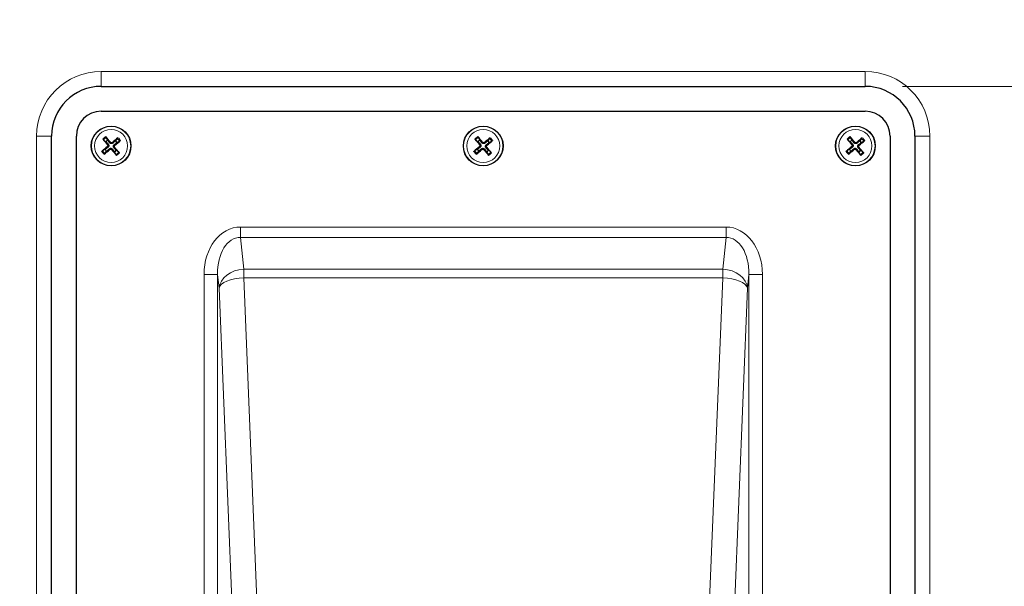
# Model space of a CAD drawing. Header units: millimetres. Extents: x 90 to 4365, y 90 to 3088.
# Tile 18 of 40: x 647 to 845, y 2076 to 2190. Entities that reach past the tile are written whole.
import ezdxf

# ---------------------------------------------------------------- set-up
doc = ezdxf.new("R2010")
doc.units = ezdxf.units.MM
doc.header["$LTSCALE"] = 15
doc.layers.add('Quota (ISO)', color=7, linetype='Continuous', lineweight=15, true_color=0x008000)
doc.layers.add('Visibile sottile (ISO)', color=9, linetype='Continuous', lineweight=18, true_color=0x808080)
doc.layers.add('Visibile (ISO)', color=7, linetype='Continuous', lineweight=25)
doc.styles.add('Testo nota (ISO)', font='tahoma.ttf')
doc.dimstyles.new('Default (ISO)', dxfattribs={"dimscale": 15, "dimtxt": 2, "dimasz": 1.5, "dimexe": 2, "dimexo": 0.5, "dimgap": 0.5, "dimtad": 1, "dimtoh": 1, "dimrnd": 1e-08, "dimtxsty": 'Testo nota (ISO)', "dimblk": 'Filled-1', "dimcen": 0.09, "dimdle": 10, "dimclrd": 256, "dimclre": 256, "dimclrt": 256, "dimazin": 2, "dimtfac": 0.75, "dimtmove": 0, "dimatfit": 3, "dimfxl": 0, "dimtolj": 1, "dimtzin": 0, "dimlwd": -1, "dimlwe": -1, "dimarcsym": 0})

# ---------------------------------------------------------------- blocks, each defined once
blk = doc.blocks.new('Filled-1')
at = {"color": 0}
for p, q in [((0, 0), (-1, 0.3333)), ((-1, 0.3333), (-1, -0.3333)), ((-1, 0), (0, 0)), ((-1, -0.3333), (0, 0))]:
    blk.add_line(p, q, dxfattribs=at)
at = {"color": 0, "flags": 128}
blk.add_lwpolyline([(-1, -0.3333), (0, 0), (-1, 0.3333), (-1, -0.3333)], dxfattribs=at)
at = {"color": 0}
blk.add_solid([(-1, -0.3333), (0, 0), (-1, 0.3333), (-1, -0.3333)], dxfattribs=at)
blk = doc.blocks.new('*D15')
at = {"layer": 'Defpoints', "color": 0, "transparency": 16777216}
for p in [(2970.22, 2695.52), (3223.24, 2391.64), (271.97, 2219.75), (2970.22, 1743.97)]:
    blk.add_point(p, dxfattribs=at)
at = {"layer": 'Quota (ISO)', "transparency": 16777216}
for p, q in [((2977.6, 2696.82), (3212.87, 2738.31)), ((2977.6, 1742.67), (3212.87, 1701.19))]:
    blk.add_line(p, q, dxfattribs=at)
blk.add_arc((271.97, 2219.75), 2956.27, 350.43608, 9.56392, dxfattribs=at)
at = {"layer": 'Quota (ISO)', "transparency": 16777216, "xscale": 22.5, "yscale": 22.5, "zscale": 22.5}
for p, rotation in [((3183.32, 2733.1), 99.78196200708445), ((3183.32, 1706.4), 260.2180379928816)]:
    blk.add_blockref('Filled-1', p, dxfattribs=dict(at, rotation=rotation))
at = {"layer": 'Quota (ISO)', "transparency": 16777216, "insert": (3204.91, 2173.84), "char_height": 30, "attachment_point": 4, "rotation": 89.6915, "style": 'Testo nota (ISO)'}
blk.add_mtext('\\A1;20°', dxfattribs=at)
blk = doc.blocks.new('*D24')
at = {"layer": 'Defpoints', "color": 0, "transparency": 16777216}
for p in [(817.46, 2176.75), (1014.61, 2176.75), (817.46, 1962.75)]:
    blk.add_point(p, dxfattribs=at)
at = {"layer": 'Quota (ISO)', "transparency": 16777216}
for p, q in [((824.96, 2176.75), (1044.61, 2176.75)), ((1014.61, 2154.25), (1014.61, 2109.42)), ((1014.61, 1985.25), (1014.61, 2030.07)), ((824.96, 1962.75), (1044.61, 1962.75))]:
    blk.add_line(p, q, dxfattribs=at)
at = {"layer": 'Quota (ISO)', "transparency": 16777216, "xscale": 22.5, "yscale": 22.5, "zscale": 22.5}
for p, rotation in [((1014.61, 2176.75), 90), ((1014.61, 1962.75), 270)]:
    blk.add_blockref('Filled-1', p, dxfattribs=dict(at, rotation=rotation))
at = {"layer": 'Quota (ISO)', "transparency": 16777216, "insert": (1014.61, 2037.57), "char_height": 30, "attachment_point": 4, "rotation": 90, "style": 'Testo nota (ISO)'}
blk.add_mtext('\\A1;214', dxfattribs=at)
blk = doc.blocks.new('*D25')
at = {"layer": 'Defpoints', "color": 0, "transparency": 16777216}
for p in [(262.6, 2695.59), (1014.61, 2695.59), (817.46, 2176.75)]:
    blk.add_point(p, dxfattribs=at)
at = {"layer": 'Quota (ISO)', "transparency": 16777216}
for p, q in [((270.1, 2695.59), (1044.61, 2695.59)), ((1014.61, 2673.09), (1014.61, 2473.37)), ((1014.61, 2199.25), (1014.61, 2379.58)), ((824.96, 2176.75), (1044.61, 2176.75))]:
    blk.add_line(p, q, dxfattribs=at)
at = {"layer": 'Quota (ISO)', "transparency": 16777216, "xscale": 22.5, "yscale": 22.5, "zscale": 22.5}
for p, rotation in [((1014.61, 2695.59), 90), ((1014.61, 2176.75), 270)]:
    blk.add_blockref('Filled-1', p, dxfattribs=dict(at, rotation=rotation))
at = {"layer": 'Quota (ISO)', "transparency": 16777216, "insert": (1014.61, 2387.08), "char_height": 30, "attachment_point": 4, "rotation": 90, "style": 'Testo nota (ISO)'}
blk.add_mtext('\\A1; 500', dxfattribs=at)

msp = doc.modelspace()

# ---------------------------------------------------------------- linework, layer by layer
at = {"layer": 'Visibile (ISO)'}
for p, q in [((663.46, 2176.748), (817.46, 2176.748)), ((663.46, 2171.748), (817.46, 2171.748)), ((653.46, 1972.748), (653.46, 2166.748)), ((658.46, 1972.748), (658.46, 2166.748)), ((663.93, 2165.992), (664.403, 2165.612)), ((664.79, 2165.938), (664.497, 2166.469)), ((666.704, 2166.278), (666.325, 2165.805)), ((666.65, 2165.418), (667.181, 2165.711)), ((738.93, 2165.992), (739.403, 2165.612)), ((739.79, 2165.938), (739.497, 2166.469)), ((741.704, 2166.278), (741.325, 2165.805)), ((741.65, 2165.418), (742.181, 2165.711)), ((813.93, 2165.992), (814.403, 2165.612)), ((814.79, 2165.938), (814.497, 2166.469)), ((816.704, 2166.278), (816.325, 2165.805)), ((816.65, 2165.418), (817.181, 2165.711)), ((822.46, 2166.748), (822.46, 1972.748)), ((827.46, 2166.748), (827.46, 1972.748)), ((664.271, 2164.078), (663.74, 2163.785)), ((664.217, 2163.218), (664.596, 2163.691)), ((666.131, 2163.558), (666.423, 2163.027)), ((666.991, 2163.504), (666.517, 2163.884)), ((739.271, 2164.078), (738.74, 2163.785)), ((739.217, 2163.218), (739.596, 2163.691)), ((741.131, 2163.558), (741.423, 2163.027)), ((741.991, 2163.504), (741.517, 2163.884)), ((814.271, 2164.078), (813.74, 2163.785)), ((814.217, 2163.218), (814.596, 2163.691)), ((816.131, 2163.558), (816.423, 2163.027)), ((816.991, 2163.504), (816.517, 2163.884))]:
    msp.add_line(p, q, dxfattribs=at)
for centre in [(665.46, 2164.748), (740.46, 2164.748), (815.46, 2164.748)]:
    msp.add_circle(centre, 4, dxfattribs=at)
for centre, radius, start, end in [((663.46, 2166.748), 10, 90, 180), ((817.46, 2166.748), 10, 0, 90), ((663.46, 2166.748), 5, 90, 180), ((817.46, 2166.748), 5, 0, 90), ((665.46, 2164.748), 1.365, 119.39455, 140.73558), ((665.46, 2164.748), 1.365, 29.39455, 50.73558), ((740.46, 2164.748), 1.365, 119.39455, 140.73558), ((740.46, 2164.748), 1.365, 29.39455, 50.73558), ((815.46, 2164.748), 1.365, 119.39455, 140.73558), ((815.46, 2164.748), 1.365, 29.39455, 50.73558), ((665.46, 2164.748), 1.365, 209.39455, 230.73558), ((665.46, 2164.748), 1.365, 299.39455, 320.73558), ((740.46, 2164.748), 1.365, 209.39455, 230.73558), ((740.46, 2164.748), 1.365, 299.39455, 320.73558), ((815.46, 2164.748), 1.365, 209.39455, 230.73558), ((815.46, 2164.748), 1.365, 299.39455, 320.73558)]:
    msp.add_arc(centre, radius, start, end, dxfattribs=at)
for centre, major_axis, start_param, end_param in [((665.606, 2164.875), (4.276, -4.891), 4.3752382, 4.6085636), ((665.31, 2164.626), (-4.086, 5.052), 4.8162143, 5.0495397), ((665.588, 2164.602), (-4.891, -4.276), 4.3752382, 4.6085636), ((665.339, 2164.899), (5.052, 4.086), 4.8162143, 5.0495397), ((740.606, 2164.875), (4.276, -4.891), 4.3752382, 4.6085636), ((740.31, 2164.626), (-4.086, 5.052), 4.8162143, 5.0495397), ((740.588, 2164.602), (-4.891, -4.276), 4.3752382, 4.6085636), ((740.339, 2164.899), (5.052, 4.086), 4.8162143, 5.0495397), ((815.606, 2164.875), (4.276, -4.891), 4.3752382, 4.6085636), ((815.31, 2164.626), (-4.086, 5.052), 4.8162143, 5.0495397), ((815.588, 2164.602), (-4.891, -4.276), 4.3752382, 4.6085636), ((815.339, 2164.899), (5.052, 4.086), 4.8162143, 5.0495397), ((665.582, 2164.597), (-5.052, -4.086), 4.8162143, 5.0495397), ((665.333, 2164.894), (4.891, 4.276), 4.3752382, 4.6085636), ((665.611, 2164.87), (4.086, -5.052), 4.8162143, 5.0495397), ((665.315, 2164.62), (-4.276, 4.891), 4.3752382, 4.6085636), ((740.582, 2164.597), (-5.052, -4.086), 4.8162143, 5.0495397), ((740.333, 2164.894), (4.891, 4.276), 4.3752382, 4.6085636), ((740.611, 2164.87), (4.086, -5.052), 4.8162143, 5.0495397), ((740.315, 2164.62), (-4.276, 4.891), 4.3752382, 4.6085636), ((815.582, 2164.597), (-5.052, -4.086), 4.8162143, 5.0495397), ((815.333, 2164.894), (4.891, 4.276), 4.3752382, 4.6085636), ((815.611, 2164.87), (4.086, -5.052), 4.8162143, 5.0495397), ((815.315, 2164.62), (-4.276, 4.891), 4.3752382, 4.6085636)]:
    msp.add_ellipse(centre, major_axis=major_axis, ratio=0.0871557, start_param=start_param, end_param=end_param, dxfattribs=at)
for points, knots in [([(663.93, 2165.992), (663.924, 2165.997), (663.915, 2166.004), (663.897, 2166.022), (663.882, 2166.037), (663.856, 2166.065), (663.839, 2166.083), (663.814, 2166.112), (663.8, 2166.128), (663.789, 2166.142)], [0.056834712, 0.056834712, 0.056834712, 0.056834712, 0.061827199, 0.061827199, 0.067997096, 0.067997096, 0.074241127, 0.074241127, 0.079631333, 0.079631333, 0.079631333, 0.079631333]), ([(664.374, 2166.633), (664.385, 2166.62), (664.399, 2166.604), (664.423, 2166.574), (664.438, 2166.554), (664.461, 2166.524), (664.473, 2166.507), (664.488, 2166.485), (664.494, 2166.476), (664.497, 2166.469)], [0.019494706, 0.019494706, 0.019494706, 0.019494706, 0.024884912, 0.024884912, 0.031128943, 0.031128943, 0.037298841, 0.037298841, 0.042291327, 0.042291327, 0.042291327, 0.042291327]), ([(664.739, 2165.012), (664.762, 2164.985), (664.781, 2164.953), (664.804, 2164.882), (664.808, 2164.845), (664.804, 2164.775), (664.794, 2164.738), (664.762, 2164.672), (664.739, 2164.642), (664.71, 2164.616), (664.707, 2164.614), (664.704, 2164.612)], [0, 0, 0, 0, 0.010484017, 0.010484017, 0.020968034, 0.020968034, 0.031445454, 0.031445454, 0.041922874, 0.041922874, 0.042989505, 0.042989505, 0.042989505, 0.042989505]), ([(664.87, 2165.126), (664.904, 2165.09), (664.932, 2165.048), (664.966, 2164.974), (664.978, 2164.939), (664.992, 2164.864), (664.993, 2164.825), (664.987, 2164.752), (664.979, 2164.714), (664.952, 2164.643), (664.935, 2164.61), (664.889, 2164.543), (664.853, 2164.506), (664.813, 2164.477)], [0.19663868, 0.19663868, 0.19663868, 0.19663868, 0.212003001, 0.212003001, 0.222939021, 0.222939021, 0.23387504, 0.23387504, 0.24481106, 0.24481106, 0.255747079, 0.255747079, 0.2711114, 0.2711114, 0.2711114, 0.2711114]), ([(665.838, 2165.339), (665.803, 2165.305), (665.76, 2165.276), (665.687, 2165.242), (665.651, 2165.23), (665.576, 2165.217), (665.537, 2165.215), (665.465, 2165.221), (665.426, 2165.23), (665.355, 2165.256), (665.322, 2165.274), (665.256, 2165.32), (665.219, 2165.355), (665.189, 2165.395)], [0.19663868, 0.19663868, 0.19663868, 0.19663868, 0.212003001, 0.212003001, 0.222939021, 0.222939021, 0.23387504, 0.23387504, 0.24481106, 0.24481106, 0.255747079, 0.255747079, 0.2711114, 0.2711114, 0.2711114, 0.2711114]), ([(665.724, 2165.469), (665.698, 2165.447), (665.665, 2165.428), (665.595, 2165.404), (665.557, 2165.4), (665.487, 2165.405), (665.451, 2165.414), (665.384, 2165.447), (665.354, 2165.47), (665.329, 2165.498), (665.327, 2165.501), (665.324, 2165.504)], [0, 0, 0, 0, 0.010484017, 0.010484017, 0.020968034, 0.020968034, 0.031445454, 0.031445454, 0.041922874, 0.041922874, 0.042989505, 0.042989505, 0.042989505, 0.042989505]), ([(666.051, 2164.37), (666.017, 2164.406), (665.989, 2164.448), (665.955, 2164.522), (665.943, 2164.557), (665.929, 2164.632), (665.927, 2164.671), (665.934, 2164.744), (665.942, 2164.782), (665.968, 2164.853), (665.986, 2164.886), (666.032, 2164.953), (666.068, 2164.99), (666.107, 2165.019)], [0.19663868, 0.19663868, 0.19663868, 0.19663868, 0.212003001, 0.212003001, 0.222939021, 0.222939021, 0.23387504, 0.23387504, 0.24481106, 0.24481106, 0.255747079, 0.255747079, 0.2711114, 0.2711114, 0.2711114, 0.2711114]), ([(666.182, 2164.484), (666.159, 2164.511), (666.14, 2164.543), (666.117, 2164.614), (666.112, 2164.651), (666.117, 2164.721), (666.126, 2164.758), (666.159, 2164.824), (666.182, 2164.854), (666.211, 2164.88), (666.214, 2164.882), (666.216, 2164.884)], [0, 0, 0, 0, 0.010484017, 0.010484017, 0.020968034, 0.020968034, 0.031445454, 0.031445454, 0.041922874, 0.041922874, 0.042989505, 0.042989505, 0.042989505, 0.042989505]), ([(666.704, 2166.278), (666.709, 2166.284), (666.717, 2166.293), (666.735, 2166.312), (666.749, 2166.326), (666.777, 2166.352), (666.795, 2166.369), (666.825, 2166.394), (666.84, 2166.408), (666.854, 2166.419)], [0.056834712, 0.056834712, 0.056834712, 0.056834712, 0.061827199, 0.061827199, 0.067997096, 0.067997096, 0.074241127, 0.074241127, 0.079631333, 0.079631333, 0.079631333, 0.079631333]), ([(667.346, 2165.835), (667.332, 2165.823), (667.316, 2165.81), (667.286, 2165.785), (667.267, 2165.77), (667.236, 2165.747), (667.22, 2165.735), (667.198, 2165.721), (667.188, 2165.715), (667.181, 2165.711)], [0.019494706, 0.019494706, 0.019494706, 0.019494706, 0.024884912, 0.024884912, 0.031128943, 0.031128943, 0.037298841, 0.037298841, 0.042291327, 0.042291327, 0.042291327, 0.042291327]), ([(738.93, 2165.992), (738.924, 2165.997), (738.915, 2166.004), (738.897, 2166.022), (738.882, 2166.037), (738.856, 2166.065), (738.839, 2166.083), (738.814, 2166.112), (738.8, 2166.128), (738.789, 2166.142)], [0.056834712, 0.056834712, 0.056834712, 0.056834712, 0.061827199, 0.061827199, 0.067997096, 0.067997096, 0.074241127, 0.074241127, 0.079631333, 0.079631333, 0.079631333, 0.079631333]), ([(739.374, 2166.633), (739.385, 2166.62), (739.399, 2166.604), (739.423, 2166.574), (739.438, 2166.554), (739.461, 2166.524), (739.473, 2166.507), (739.488, 2166.485), (739.494, 2166.476), (739.497, 2166.469)], [0.019494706, 0.019494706, 0.019494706, 0.019494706, 0.024884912, 0.024884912, 0.031128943, 0.031128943, 0.037298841, 0.037298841, 0.042291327, 0.042291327, 0.042291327, 0.042291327]), ([(739.739, 2165.012), (739.762, 2164.985), (739.781, 2164.953), (739.804, 2164.882), (739.808, 2164.845), (739.804, 2164.775), (739.794, 2164.738), (739.762, 2164.672), (739.739, 2164.642), (739.71, 2164.616), (739.707, 2164.614), (739.704, 2164.612)], [0, 0, 0, 0, 0.010484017, 0.010484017, 0.020968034, 0.020968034, 0.031445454, 0.031445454, 0.041922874, 0.041922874, 0.042989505, 0.042989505, 0.042989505, 0.042989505]), ([(739.87, 2165.126), (739.904, 2165.09), (739.932, 2165.048), (739.966, 2164.974), (739.978, 2164.939), (739.992, 2164.864), (739.993, 2164.825), (739.987, 2164.752), (739.979, 2164.714), (739.952, 2164.643), (739.935, 2164.61), (739.889, 2164.543), (739.853, 2164.506), (739.813, 2164.477)], [0.19663868, 0.19663868, 0.19663868, 0.19663868, 0.212003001, 0.212003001, 0.222939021, 0.222939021, 0.23387504, 0.23387504, 0.24481106, 0.24481106, 0.255747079, 0.255747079, 0.2711114, 0.2711114, 0.2711114, 0.2711114]), ([(740.838, 2165.339), (740.803, 2165.305), (740.76, 2165.276), (740.687, 2165.242), (740.651, 2165.23), (740.576, 2165.217), (740.537, 2165.215), (740.465, 2165.221), (740.426, 2165.23), (740.355, 2165.256), (740.322, 2165.274), (740.256, 2165.32), (740.219, 2165.355), (740.189, 2165.395)], [0.19663868, 0.19663868, 0.19663868, 0.19663868, 0.212003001, 0.212003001, 0.222939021, 0.222939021, 0.23387504, 0.23387504, 0.24481106, 0.24481106, 0.255747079, 0.255747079, 0.2711114, 0.2711114, 0.2711114, 0.2711114]), ([(740.724, 2165.469), (740.698, 2165.447), (740.665, 2165.428), (740.595, 2165.404), (740.557, 2165.4), (740.487, 2165.405), (740.451, 2165.414), (740.384, 2165.447), (740.354, 2165.47), (740.329, 2165.498), (740.327, 2165.501), (740.324, 2165.504)], [0, 0, 0, 0, 0.010484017, 0.010484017, 0.020968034, 0.020968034, 0.031445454, 0.031445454, 0.041922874, 0.041922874, 0.042989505, 0.042989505, 0.042989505, 0.042989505]), ([(741.051, 2164.37), (741.017, 2164.406), (740.989, 2164.448), (740.955, 2164.522), (740.943, 2164.557), (740.929, 2164.632), (740.927, 2164.671), (740.934, 2164.744), (740.942, 2164.782), (740.968, 2164.853), (740.986, 2164.886), (741.032, 2164.953), (741.068, 2164.99), (741.107, 2165.019)], [0.19663868, 0.19663868, 0.19663868, 0.19663868, 0.212003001, 0.212003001, 0.222939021, 0.222939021, 0.23387504, 0.23387504, 0.24481106, 0.24481106, 0.255747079, 0.255747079, 0.2711114, 0.2711114, 0.2711114, 0.2711114]), ([(741.182, 2164.484), (741.159, 2164.511), (741.14, 2164.543), (741.117, 2164.614), (741.112, 2164.651), (741.117, 2164.721), (741.126, 2164.758), (741.159, 2164.824), (741.182, 2164.854), (741.211, 2164.88), (741.214, 2164.882), (741.216, 2164.884)], [0, 0, 0, 0, 0.010484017, 0.010484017, 0.020968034, 0.020968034, 0.031445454, 0.031445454, 0.041922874, 0.041922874, 0.042989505, 0.042989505, 0.042989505, 0.042989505]), ([(741.704, 2166.278), (741.709, 2166.284), (741.717, 2166.293), (741.735, 2166.312), (741.749, 2166.326), (741.777, 2166.352), (741.795, 2166.369), (741.825, 2166.394), (741.84, 2166.408), (741.854, 2166.419)], [0.056834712, 0.056834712, 0.056834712, 0.056834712, 0.061827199, 0.061827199, 0.067997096, 0.067997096, 0.074241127, 0.074241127, 0.079631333, 0.079631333, 0.079631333, 0.079631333]), ([(742.346, 2165.835), (742.332, 2165.823), (742.316, 2165.81), (742.286, 2165.785), (742.267, 2165.77), (742.236, 2165.747), (742.22, 2165.735), (742.198, 2165.721), (742.188, 2165.715), (742.181, 2165.711)], [0.019494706, 0.019494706, 0.019494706, 0.019494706, 0.024884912, 0.024884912, 0.031128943, 0.031128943, 0.037298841, 0.037298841, 0.042291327, 0.042291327, 0.042291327, 0.042291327]), ([(813.93, 2165.992), (813.924, 2165.997), (813.915, 2166.004), (813.897, 2166.022), (813.882, 2166.037), (813.856, 2166.065), (813.839, 2166.083), (813.814, 2166.112), (813.8, 2166.128), (813.789, 2166.142)], [0.056834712, 0.056834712, 0.056834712, 0.056834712, 0.061827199, 0.061827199, 0.067997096, 0.067997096, 0.074241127, 0.074241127, 0.079631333, 0.079631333, 0.079631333, 0.079631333]), ([(814.374, 2166.633), (814.385, 2166.62), (814.399, 2166.604), (814.423, 2166.574), (814.438, 2166.554), (814.461, 2166.524), (814.473, 2166.507), (814.488, 2166.485), (814.494, 2166.476), (814.497, 2166.469)], [0.019494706, 0.019494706, 0.019494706, 0.019494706, 0.024884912, 0.024884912, 0.031128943, 0.031128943, 0.037298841, 0.037298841, 0.042291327, 0.042291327, 0.042291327, 0.042291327]), ([(814.739, 2165.012), (814.762, 2164.985), (814.781, 2164.953), (814.804, 2164.882), (814.808, 2164.845), (814.804, 2164.775), (814.794, 2164.738), (814.762, 2164.672), (814.739, 2164.642), (814.71, 2164.616), (814.707, 2164.614), (814.704, 2164.612)], [0, 0, 0, 0, 0.010484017, 0.010484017, 0.020968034, 0.020968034, 0.031445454, 0.031445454, 0.041922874, 0.041922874, 0.042989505, 0.042989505, 0.042989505, 0.042989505]), ([(814.87, 2165.126), (814.904, 2165.09), (814.932, 2165.048), (814.966, 2164.974), (814.978, 2164.939), (814.992, 2164.864), (814.993, 2164.825), (814.987, 2164.752), (814.979, 2164.714), (814.952, 2164.643), (814.935, 2164.61), (814.889, 2164.543), (814.853, 2164.506), (814.813, 2164.477)], [0.19663868, 0.19663868, 0.19663868, 0.19663868, 0.212003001, 0.212003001, 0.222939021, 0.222939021, 0.23387504, 0.23387504, 0.24481106, 0.24481106, 0.255747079, 0.255747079, 0.2711114, 0.2711114, 0.2711114, 0.2711114]), ([(815.838, 2165.339), (815.803, 2165.305), (815.76, 2165.276), (815.687, 2165.242), (815.651, 2165.23), (815.576, 2165.217), (815.537, 2165.215), (815.465, 2165.221), (815.426, 2165.23), (815.355, 2165.256), (815.322, 2165.274), (815.256, 2165.32), (815.219, 2165.355), (815.189, 2165.395)], [0.19663868, 0.19663868, 0.19663868, 0.19663868, 0.212003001, 0.212003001, 0.222939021, 0.222939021, 0.23387504, 0.23387504, 0.24481106, 0.24481106, 0.255747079, 0.255747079, 0.2711114, 0.2711114, 0.2711114, 0.2711114]), ([(815.724, 2165.469), (815.698, 2165.447), (815.665, 2165.428), (815.595, 2165.404), (815.557, 2165.4), (815.487, 2165.405), (815.451, 2165.414), (815.384, 2165.447), (815.354, 2165.47), (815.329, 2165.498), (815.327, 2165.501), (815.324, 2165.504)], [0, 0, 0, 0, 0.010484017, 0.010484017, 0.020968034, 0.020968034, 0.031445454, 0.031445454, 0.041922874, 0.041922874, 0.042989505, 0.042989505, 0.042989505, 0.042989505]), ([(816.051, 2164.37), (816.017, 2164.406), (815.989, 2164.448), (815.955, 2164.522), (815.943, 2164.557), (815.929, 2164.632), (815.927, 2164.671), (815.934, 2164.744), (815.942, 2164.782), (815.968, 2164.853), (815.986, 2164.886), (816.032, 2164.953), (816.068, 2164.99), (816.107, 2165.019)], [0.19663868, 0.19663868, 0.19663868, 0.19663868, 0.212003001, 0.212003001, 0.222939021, 0.222939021, 0.23387504, 0.23387504, 0.24481106, 0.24481106, 0.255747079, 0.255747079, 0.2711114, 0.2711114, 0.2711114, 0.2711114]), ([(816.182, 2164.484), (816.159, 2164.511), (816.14, 2164.543), (816.117, 2164.614), (816.112, 2164.651), (816.117, 2164.721), (816.126, 2164.758), (816.159, 2164.824), (816.182, 2164.854), (816.211, 2164.88), (816.214, 2164.882), (816.216, 2164.884)], [0, 0, 0, 0, 0.010484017, 0.010484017, 0.020968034, 0.020968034, 0.031445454, 0.031445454, 0.041922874, 0.041922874, 0.042989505, 0.042989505, 0.042989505, 0.042989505]), ([(816.704, 2166.278), (816.709, 2166.284), (816.717, 2166.293), (816.735, 2166.312), (816.749, 2166.326), (816.777, 2166.352), (816.795, 2166.369), (816.825, 2166.394), (816.84, 2166.408), (816.854, 2166.419)], [0.056834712, 0.056834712, 0.056834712, 0.056834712, 0.061827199, 0.061827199, 0.067997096, 0.067997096, 0.074241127, 0.074241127, 0.079631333, 0.079631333, 0.079631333, 0.079631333]), ([(817.346, 2165.835), (817.332, 2165.823), (817.316, 2165.81), (817.286, 2165.785), (817.267, 2165.77), (817.236, 2165.747), (817.22, 2165.735), (817.198, 2165.721), (817.188, 2165.715), (817.181, 2165.711)], [0.019494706, 0.019494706, 0.019494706, 0.019494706, 0.024884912, 0.024884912, 0.031128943, 0.031128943, 0.037298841, 0.037298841, 0.042291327, 0.042291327, 0.042291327, 0.042291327]), ([(663.575, 2163.661), (663.588, 2163.673), (663.604, 2163.686), (663.635, 2163.71), (663.654, 2163.726), (663.685, 2163.749), (663.701, 2163.76), (663.723, 2163.775), (663.733, 2163.781), (663.74, 2163.785)], [0.019494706, 0.019494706, 0.019494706, 0.019494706, 0.024884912, 0.024884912, 0.031128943, 0.031128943, 0.037298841, 0.037298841, 0.042291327, 0.042291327, 0.042291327, 0.042291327]), ([(664.217, 2163.218), (664.212, 2163.212), (664.204, 2163.203), (664.186, 2163.184), (664.171, 2163.17), (664.143, 2163.143), (664.125, 2163.127), (664.096, 2163.102), (664.08, 2163.088), (664.067, 2163.077)], [0.056834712, 0.056834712, 0.056834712, 0.056834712, 0.061827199, 0.061827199, 0.067997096, 0.067997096, 0.074241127, 0.074241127, 0.079631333, 0.079631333, 0.079631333, 0.079631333]), ([(665.083, 2164.157), (665.118, 2164.191), (665.161, 2164.22), (665.234, 2164.254), (665.27, 2164.265), (665.344, 2164.279), (665.383, 2164.281), (665.456, 2164.275), (665.494, 2164.266), (665.566, 2164.24), (665.599, 2164.222), (665.665, 2164.176), (665.702, 2164.141), (665.731, 2164.101)], [0.19663868, 0.19663868, 0.19663868, 0.19663868, 0.212003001, 0.212003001, 0.222939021, 0.222939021, 0.23387504, 0.23387504, 0.24481106, 0.24481106, 0.255747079, 0.255747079, 0.2711114, 0.2711114, 0.2711114, 0.2711114]), ([(665.197, 2164.027), (665.223, 2164.049), (665.256, 2164.068), (665.326, 2164.092), (665.364, 2164.096), (665.433, 2164.091), (665.47, 2164.082), (665.537, 2164.049), (665.566, 2164.026), (665.592, 2163.998), (665.594, 2163.995), (665.597, 2163.992)], [0, 0, 0, 0, 0.010484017, 0.010484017, 0.020968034, 0.020968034, 0.031445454, 0.031445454, 0.041922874, 0.041922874, 0.042989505, 0.042989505, 0.042989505, 0.042989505]), ([(666.547, 2162.863), (666.536, 2162.876), (666.522, 2162.892), (666.498, 2162.922), (666.483, 2162.941), (666.46, 2162.972), (666.448, 2162.989), (666.433, 2163.011), (666.427, 2163.02), (666.423, 2163.027)], [0.019494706, 0.019494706, 0.019494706, 0.019494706, 0.024884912, 0.024884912, 0.031128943, 0.031128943, 0.037298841, 0.037298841, 0.042291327, 0.042291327, 0.042291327, 0.042291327]), ([(666.991, 2163.504), (666.997, 2163.499), (667.005, 2163.492), (667.024, 2163.474), (667.039, 2163.459), (667.065, 2163.431), (667.081, 2163.413), (667.107, 2163.384), (667.12, 2163.368), (667.132, 2163.354)], [0.056834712, 0.056834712, 0.056834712, 0.056834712, 0.061827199, 0.061827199, 0.067997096, 0.067997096, 0.074241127, 0.074241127, 0.079631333, 0.079631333, 0.079631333, 0.079631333]), ([(738.575, 2163.661), (738.588, 2163.673), (738.604, 2163.686), (738.635, 2163.71), (738.654, 2163.726), (738.685, 2163.749), (738.701, 2163.76), (738.723, 2163.775), (738.733, 2163.781), (738.74, 2163.785)], [0.019494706, 0.019494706, 0.019494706, 0.019494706, 0.024884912, 0.024884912, 0.031128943, 0.031128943, 0.037298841, 0.037298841, 0.042291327, 0.042291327, 0.042291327, 0.042291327]), ([(739.217, 2163.218), (739.212, 2163.212), (739.204, 2163.203), (739.186, 2163.184), (739.171, 2163.17), (739.143, 2163.143), (739.125, 2163.127), (739.096, 2163.102), (739.08, 2163.088), (739.067, 2163.077)], [0.056834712, 0.056834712, 0.056834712, 0.056834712, 0.061827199, 0.061827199, 0.067997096, 0.067997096, 0.074241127, 0.074241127, 0.079631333, 0.079631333, 0.079631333, 0.079631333]), ([(740.083, 2164.157), (740.118, 2164.191), (740.161, 2164.22), (740.234, 2164.254), (740.27, 2164.265), (740.344, 2164.279), (740.383, 2164.281), (740.456, 2164.275), (740.494, 2164.266), (740.566, 2164.24), (740.599, 2164.222), (740.665, 2164.176), (740.702, 2164.141), (740.731, 2164.101)], [0.19663868, 0.19663868, 0.19663868, 0.19663868, 0.212003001, 0.212003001, 0.222939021, 0.222939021, 0.23387504, 0.23387504, 0.24481106, 0.24481106, 0.255747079, 0.255747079, 0.2711114, 0.2711114, 0.2711114, 0.2711114]), ([(740.197, 2164.027), (740.223, 2164.049), (740.256, 2164.068), (740.326, 2164.092), (740.364, 2164.096), (740.433, 2164.091), (740.47, 2164.082), (740.537, 2164.049), (740.566, 2164.026), (740.592, 2163.998), (740.594, 2163.995), (740.597, 2163.992)], [0, 0, 0, 0, 0.010484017, 0.010484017, 0.020968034, 0.020968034, 0.031445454, 0.031445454, 0.041922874, 0.041922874, 0.042989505, 0.042989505, 0.042989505, 0.042989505]), ([(741.547, 2162.863), (741.536, 2162.876), (741.522, 2162.892), (741.498, 2162.922), (741.483, 2162.941), (741.46, 2162.972), (741.448, 2162.989), (741.433, 2163.011), (741.427, 2163.02), (741.423, 2163.027)], [0.019494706, 0.019494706, 0.019494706, 0.019494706, 0.024884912, 0.024884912, 0.031128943, 0.031128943, 0.037298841, 0.037298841, 0.042291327, 0.042291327, 0.042291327, 0.042291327]), ([(741.991, 2163.504), (741.997, 2163.499), (742.005, 2163.492), (742.024, 2163.474), (742.039, 2163.459), (742.065, 2163.431), (742.081, 2163.413), (742.107, 2163.384), (742.12, 2163.368), (742.132, 2163.354)], [0.056834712, 0.056834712, 0.056834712, 0.056834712, 0.061827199, 0.061827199, 0.067997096, 0.067997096, 0.074241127, 0.074241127, 0.079631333, 0.079631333, 0.079631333, 0.079631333]), ([(813.575, 2163.661), (813.588, 2163.673), (813.604, 2163.686), (813.635, 2163.71), (813.654, 2163.726), (813.685, 2163.749), (813.701, 2163.76), (813.723, 2163.775), (813.733, 2163.781), (813.74, 2163.785)], [0.019494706, 0.019494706, 0.019494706, 0.019494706, 0.024884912, 0.024884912, 0.031128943, 0.031128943, 0.037298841, 0.037298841, 0.042291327, 0.042291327, 0.042291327, 0.042291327]), ([(814.217, 2163.218), (814.212, 2163.212), (814.204, 2163.203), (814.186, 2163.184), (814.171, 2163.17), (814.143, 2163.143), (814.125, 2163.127), (814.096, 2163.102), (814.08, 2163.088), (814.067, 2163.077)], [0.056834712, 0.056834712, 0.056834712, 0.056834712, 0.061827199, 0.061827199, 0.067997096, 0.067997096, 0.074241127, 0.074241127, 0.079631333, 0.079631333, 0.079631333, 0.079631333]), ([(815.083, 2164.157), (815.118, 2164.191), (815.161, 2164.22), (815.234, 2164.254), (815.27, 2164.265), (815.344, 2164.279), (815.383, 2164.281), (815.456, 2164.275), (815.494, 2164.266), (815.566, 2164.24), (815.599, 2164.222), (815.665, 2164.176), (815.702, 2164.141), (815.731, 2164.101)], [0.19663868, 0.19663868, 0.19663868, 0.19663868, 0.212003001, 0.212003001, 0.222939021, 0.222939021, 0.23387504, 0.23387504, 0.24481106, 0.24481106, 0.255747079, 0.255747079, 0.2711114, 0.2711114, 0.2711114, 0.2711114]), ([(815.197, 2164.027), (815.223, 2164.049), (815.256, 2164.068), (815.326, 2164.092), (815.364, 2164.096), (815.433, 2164.091), (815.47, 2164.082), (815.537, 2164.049), (815.566, 2164.026), (815.592, 2163.998), (815.594, 2163.995), (815.597, 2163.992)], [0, 0, 0, 0, 0.010484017, 0.010484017, 0.020968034, 0.020968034, 0.031445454, 0.031445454, 0.041922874, 0.041922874, 0.042989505, 0.042989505, 0.042989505, 0.042989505]), ([(816.547, 2162.863), (816.536, 2162.876), (816.522, 2162.892), (816.498, 2162.922), (816.483, 2162.941), (816.46, 2162.972), (816.448, 2162.989), (816.433, 2163.011), (816.427, 2163.02), (816.423, 2163.027)], [0.019494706, 0.019494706, 0.019494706, 0.019494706, 0.024884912, 0.024884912, 0.031128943, 0.031128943, 0.037298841, 0.037298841, 0.042291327, 0.042291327, 0.042291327, 0.042291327]), ([(816.991, 2163.504), (816.997, 2163.499), (817.005, 2163.492), (817.024, 2163.474), (817.039, 2163.459), (817.065, 2163.431), (817.081, 2163.413), (817.107, 2163.384), (817.12, 2163.368), (817.132, 2163.354)], [0.056834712, 0.056834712, 0.056834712, 0.056834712, 0.061827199, 0.061827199, 0.067997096, 0.067997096, 0.074241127, 0.074241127, 0.079631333, 0.079631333, 0.079631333, 0.079631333])]:
    msp.add_open_spline(points, degree=3, knots=knots, dxfattribs=at)
for points, weights in [([(664.403, 2165.612), (664.712, 2165.29), (664.87, 2165.126)], [1, 1.41024697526, 1.77428976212]), ([(665.189, 2165.395), (665.054, 2165.578), (664.79, 2165.938)], [1.77428976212, 1.41024697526, 1]), ([(666.325, 2165.805), (666.003, 2165.496), (665.838, 2165.339)], [1, 1.41024697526, 1.77428976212]), ([(666.107, 2165.019), (666.291, 2165.154), (666.65, 2165.418)], [1.77428976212, 1.41024697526, 1]), ([(739.403, 2165.612), (739.712, 2165.29), (739.87, 2165.126)], [1, 1.41024697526, 1.77428976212]), ([(740.189, 2165.395), (740.054, 2165.578), (739.79, 2165.938)], [1.77428976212, 1.41024697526, 1]), ([(741.325, 2165.805), (741.003, 2165.496), (740.838, 2165.339)], [1, 1.41024697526, 1.77428976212]), ([(741.107, 2165.019), (741.291, 2165.154), (741.65, 2165.418)], [1.77428976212, 1.41024697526, 1]), ([(814.403, 2165.612), (814.712, 2165.29), (814.87, 2165.126)], [1, 1.41024697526, 1.77428976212]), ([(815.189, 2165.395), (815.054, 2165.578), (814.79, 2165.938)], [1.77428976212, 1.41024697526, 1]), ([(816.325, 2165.805), (816.003, 2165.496), (815.838, 2165.339)], [1, 1.41024697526, 1.77428976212]), ([(816.107, 2165.019), (816.291, 2165.154), (816.65, 2165.418)], [1.77428976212, 1.41024697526, 1]), ([(664.813, 2164.477), (664.63, 2164.342), (664.271, 2164.078)], [1.77428976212, 1.41024697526, 1]), ([(664.596, 2163.691), (664.918, 2164), (665.083, 2164.157)], [1, 1.41024697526, 1.77428976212]), ([(665.731, 2164.101), (665.866, 2163.918), (666.131, 2163.558)], [1.77428976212, 1.41024697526, 1]), ([(666.517, 2163.884), (666.209, 2164.206), (666.051, 2164.37)], [1, 1.41024697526, 1.77428976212]), ([(739.813, 2164.477), (739.63, 2164.342), (739.271, 2164.078)], [1.77428976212, 1.41024697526, 1]), ([(739.596, 2163.691), (739.918, 2164), (740.083, 2164.157)], [1, 1.41024697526, 1.77428976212]), ([(740.731, 2164.101), (740.866, 2163.918), (741.131, 2163.558)], [1.77428976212, 1.41024697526, 1]), ([(741.517, 2163.884), (741.209, 2164.206), (741.051, 2164.37)], [1, 1.41024697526, 1.77428976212]), ([(814.813, 2164.477), (814.63, 2164.342), (814.271, 2164.078)], [1.77428976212, 1.41024697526, 1]), ([(814.596, 2163.691), (814.918, 2164), (815.083, 2164.157)], [1, 1.41024697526, 1.77428976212]), ([(815.731, 2164.101), (815.866, 2163.918), (816.131, 2163.558)], [1.77428976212, 1.41024697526, 1]), ([(816.517, 2163.884), (816.209, 2164.206), (816.051, 2164.37)], [1, 1.41024697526, 1.77428976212])]:
    msp.add_rational_spline(points, weights, degree=2, dxfattribs=at)
at = {"layer": 'Visibile sottile (ISO)'}
for p, q in [((663.46, 2176.748), (663.46, 2179.748)), ((817.46, 2179.748), (663.46, 2179.748)), ((817.46, 2179.748), (817.46, 2176.748)), ((650.46, 2166.748), (653.46, 2166.748)), ((650.46, 2166.748), (650.46, 1972.748)), ((664.739, 2165.012), (664.87, 2165.126)), ((665.324, 2165.504), (665.189, 2165.395)), ((665.724, 2165.469), (665.838, 2165.339)), ((666.216, 2164.884), (666.107, 2165.019)), ((739.739, 2165.012), (739.87, 2165.126)), ((740.324, 2165.504), (740.189, 2165.395)), ((740.724, 2165.469), (740.838, 2165.339)), ((741.216, 2164.884), (741.107, 2165.019)), ((814.739, 2165.012), (814.87, 2165.126)), ((815.324, 2165.504), (815.189, 2165.395)), ((815.724, 2165.469), (815.838, 2165.339)), ((816.216, 2164.884), (816.107, 2165.019)), ((830.46, 2166.748), (827.46, 2166.748)), ((830.46, 1972.748), (830.46, 2166.748)), ((664.704, 2164.612), (664.813, 2164.477)), ((665.197, 2164.027), (665.083, 2164.157)), ((665.597, 2163.992), (665.731, 2164.101)), ((666.182, 2164.484), (666.051, 2164.37)), ((739.704, 2164.612), (739.813, 2164.477)), ((740.197, 2164.027), (740.083, 2164.157)), ((740.597, 2163.992), (740.731, 2164.101)), ((741.182, 2164.484), (741.051, 2164.37)), ((814.704, 2164.612), (814.813, 2164.477)), ((815.197, 2164.027), (815.083, 2164.157)), ((815.597, 2163.992), (815.731, 2164.101)), ((816.182, 2164.484), (816.051, 2164.37)), ((691.535, 2148.429), (691.535, 2146.323)), ((789.386, 2148.429), (691.535, 2148.429)), ((789.386, 2146.323), (789.386, 2148.429)), ((691.535, 2146.323), (789.386, 2146.323)), ((692.201, 2139.94), (691.535, 2146.323)), ((789.386, 2146.323), (788.72, 2139.94)), ((692.201, 2139.94), (692.201, 2138.223)), ((788.72, 2139.94), (692.201, 2139.94)), ((788.72, 2138.223), (788.72, 2139.94)), ((686.931, 2138.879), (684.191, 2138.879)), ((684.191, 2138.879), (684.191, 2020.414)), ((686.931, 2020.414), (686.931, 2138.879)), ((686.931, 2138.879), (687.22, 2136.11)), ((692.201, 2138.223), (788.72, 2138.223)), ((695.667, 2053.246), (692.201, 2138.223)), ((788.72, 2138.223), (785.253, 2053.246)), ((793.701, 2136.11), (793.99, 2138.879)), ((796.729, 2138.879), (793.99, 2138.879)), ((793.99, 2138.879), (793.99, 2020.414)), ((796.729, 2020.414), (796.729, 2138.879)), ((687.22, 2136.11), (690.687, 2051.133)), ((790.234, 2051.133), (793.701, 2136.11))]:
    msp.add_line(p, q, dxfattribs=at)
for centre, radius in [((665.46, 2164.748), 3.961), ((665.46, 2164.748), 3.327), ((740.46, 2164.748), 3.961), ((740.46, 2164.748), 3.327), ((815.46, 2164.748), 3.961), ((815.46, 2164.748), 3.327)]:
    msp.add_circle(centre, radius, dxfattribs=at)
for centre, radius, start, end in [((663.46, 2166.748), 13, 90, 180), ((817.46, 2166.748), 13, 0, 90), ((665.46, 2164.748), 2.176, 119.95918, 140.17096), ((665.46, 2164.748), 1.972, 119.23021, 140.89992), ((665.46, 2164.748), 1.972, 29.23021, 50.89992), ((665.46, 2164.748), 2.176, 29.95918, 50.17096), ((740.46, 2164.748), 2.176, 119.95918, 140.17096), ((740.46, 2164.748), 1.972, 119.23021, 140.89992), ((740.46, 2164.748), 1.972, 29.23021, 50.89992), ((740.46, 2164.748), 2.176, 29.95918, 50.17096), ((815.46, 2164.748), 2.176, 119.95918, 140.17096), ((815.46, 2164.748), 1.972, 119.23021, 140.89992), ((815.46, 2164.748), 1.972, 29.23021, 50.89992), ((815.46, 2164.748), 2.176, 29.95918, 50.17096), ((665.46, 2164.748), 2.176, 209.95918, 230.17096), ((665.46, 2164.748), 1.972, 209.23021, 230.89992), ((665.46, 2164.748), 1.972, 299.23021, 320.89992), ((665.46, 2164.748), 2.176, 299.95918, 320.17096), ((740.46, 2164.748), 2.176, 209.95918, 230.17096), ((740.46, 2164.748), 1.972, 209.23021, 230.89992), ((740.46, 2164.748), 1.972, 299.23021, 320.89992), ((740.46, 2164.748), 2.176, 299.95918, 320.17096), ((815.46, 2164.748), 2.176, 209.95918, 230.17096), ((815.46, 2164.748), 1.972, 209.23021, 230.89992), ((815.46, 2164.748), 1.972, 299.23021, 320.89992), ((815.46, 2164.748), 2.176, 299.95918, 320.17096)]:
    msp.add_arc(centre, radius, start, end, dxfattribs=at)
for centre, major_axis, ratio, start_param, end_param in [((691.971, 2138.312), (-1.052, 10.085), 0.7643298, 6.2036606, 7.7184049), ((788.95, 2138.312), (1.052, 10.085), 0.7643298, 4.8479657, 6.36271), ((691.971, 2138.312), (-0.834, 7.994), 0.6220689, 6.2036606, 7.7184049), ((788.95, 2138.312), (0.834, 7.994), 0.6220689, 4.8479657, 6.36271), ((692.201, 2136.11), (-4.973, -0.519), 0.7643298, 4.6328643, 6.1476086), ((788.72, 2136.11), (4.973, -0.519), 0.7643298, 0.1355767, 1.6503211), ((692.201, 2136.11), (-4.996, -0.204), 0.4223297, 4.6951611, 6.1868851), ((788.72, 2136.11), (4.996, -0.204), 0.4223297, 0.0963002, 1.5880243)]:
    msp.add_ellipse(centre, major_axis=major_axis, ratio=ratio, start_param=start_param, end_param=end_param, dxfattribs=at)

# ---------------------------------------------------------------- dimensions: what is measured, and where the dimension line sits
at = {"layer": 'Quota (ISO)'}
dim = msp.add_angular_dim_3p(base=(3223.235, 2391.64), center=(271.967, 2219.748), p1=(2970.218, 1743.974), p2=(2970.218, 2695.522), dimstyle='Default (ISO)', override={"dimgap": 0.5, "dimtoh": 0, "dimadec": 2, "dimtol": 0, "dimlim": 0, "dimtp": 0, "dimtm": 0, "dimtdec": 2}, dxfattribs=at)
dim.commit()
dim.dimension.update_dxf_attribs({"geometry": '*D15', "text_midpoint": (3228.194, 2203.833), "dimtype": 165})
dim = msp.add_linear_dim(base=(1014.613, 2695.591), p1=(817.46, 2176.748), p2=(262.602, 2695.591), angle=90, text=' 500', dimstyle='Default (ISO)', override={"dimgap": 0.5, "dimtad": 0, "dimtoh": 0, "dimdec": 2, "dimtol": 0, "dimlim": 0, "dimtp": 0, "dimtm": 0, "dimtdec": 2, "dimtofl": 0, "dimatfit": 1}, dxfattribs=at)
dim.commit()
dim.dimension.update_dxf_attribs({"geometry": '*D25', "text_midpoint": (1014.613, 2426.475), "dimtype": 160})
dim = msp.add_linear_dim(base=(1014.613, 2176.748), p1=(817.46, 1962.748), p2=(817.46, 2176.748), angle=90, dimstyle='Default (ISO)', override={"dimgap": 0.5, "dimtad": 0, "dimtoh": 0, "dimdec": 2, "dimtol": 0, "dimlim": 0, "dimtp": 0, "dimtm": 0, "dimtdec": 2, "dimtofl": 0, "dimatfit": 1}, dxfattribs=at)
dim.commit()
dim.dimension.update_dxf_attribs({"geometry": '*D24', "text_midpoint": (1014.613, 2069.748), "dimtype": 160})

doc.saveas('drawing.dxf')
